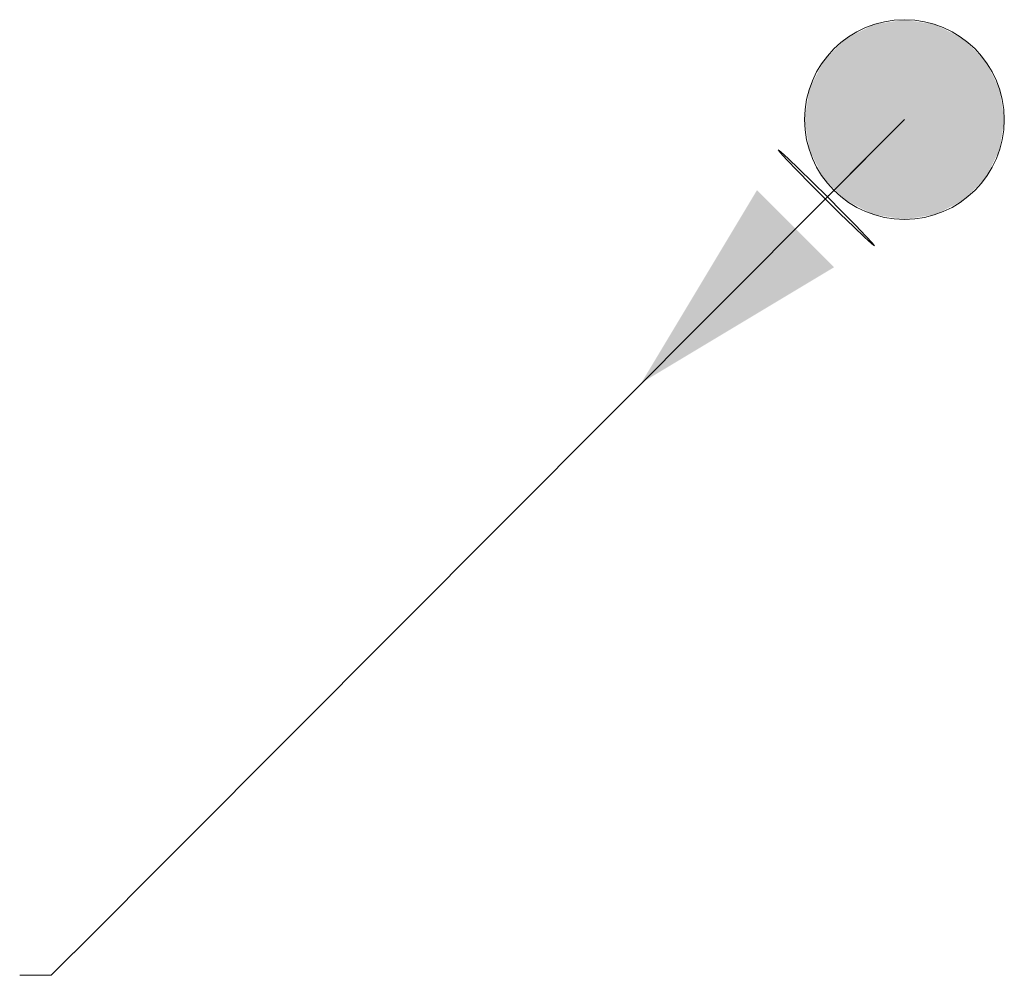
# Model space of a CAD drawing. Header units: millimetres. Extents: x -8419 to 49496, y -17222 to 2761.
# Tile 2 of 9: x 21838 to 22380, y 154 to 680. Entities that reach past the tile are written whole.
import ezdxf

# ---------------------------------------------------------------- set-up
doc = ezdxf.new("R2010")
doc.units = ezdxf.units.MM
doc.layers.add('Kanalizace', color=7, linetype='Continuous')

# ---------------------------------------------------------------- blocks, each defined once
blk = doc.blocks.new('T-kus-T-kus Kanalizace D100-ID-29-8-29-14039')
at = {"layer": 'Kanalizace', "color": 32, "lineweight": 5}
for q in [(-42.36, -42.49), (0, 0)]:
    blk.add_line((0, 0), q, dxfattribs=at)
blk.add_circle((0, 0), 55, dxfattribs=at)
blk.add_circle((0, 0), 55, dxfattribs=at)
blk = doc.blocks.new('Koleno-Koleno Kanalizace D70-ID-29-8-29-14066')
at = {"layer": 'Kanalizace', "color": 32, "lineweight": 5}
for p, q in [((0, 0), (12.3, 12.34)), ((-17.43, 0), (0, 0))]:
    blk.add_line(p, q, dxfattribs=at)
blk = doc.blocks.new('Segment trubky-Kanalizace D70-ID-29-8-29-14101')
at = {"layer": 'Kanalizace', "color": 32, "lineweight": 5}
blk.add_line((0, 0), (414.62, 415.89), dxfattribs=at)
blk = doc.blocks.new('Koleno-Koleno Kanalizace D70-ID-29-8-29-14088')
at = {"layer": 'Kanalizace', "color": 32, "lineweight": 5}
blk.add_line((0.9, 0.9), (0.32, 0.33), dxfattribs=at)
blk.add_lwpolyline([(24.69, -25.62), (26.16, -26.73), (25.04, -25.26), (21.44, -21.35), (15.71, -15.38), (8.41, -7.93), (0.25, 0.25), (-7.96, 8.39), (-15.43, 15.66), (-21.41, 21.38), (-25.34, 24.97), (-26.81, 26.08), (-25.69, 24.61), (-22.09, 20.7), (-16.36, 14.73), (-9.06, 7.28), (-0.9, -0.9), (7.31, -9.04), (14.78, -16.31), (20.76, -22.03), (24.69, -25.62)], dxfattribs=at)

msp = doc.modelspace()

# ---------------------------------------------------------------- hatches: boundary and pattern name
at = {"layer": 'Kanalizace', "lineweight": 5}
for points in [[(22380, 625), (22377.31, 642), (22369.5, 657.33), (22357.33, 669.5), (22342, 677.31), (22325, 680), (22308, 677.31), (22292.67, 669.5), (22280.5, 657.33), (22272.69, 642), (22270, 625), (22272.69, 608), (22280.5, 592.67), (22292.67, 580.5), (22308, 572.69), (22325, 570), (22342, 572.69), (22357.33, 580.5), (22369.5, 592.67), (22377.31, 608)], [(22180.11, 479.97), (22243.75, 586.04), (22286.18, 543.61)]]:
    msp.add_hatch(color=32, dxfattribs=at).paths.add_polyline_path(points)

# ---------------------------------------------------------------- linework, layer by layer
at = {"layer": 'Kanalizace', "color": 32, "lineweight": 5}
msp.add_line((22264.97, 564.83), (22325, 625), dxfattribs=at)

# ---------------------------------------------------------------- block references
for name, p in [('T-kus-T-kus Kanalizace D100-ID-29-8-29-14039', (22325, 625)), ('Koleno-Koleno Kanalizace D70-ID-29-8-29-14088', (22282.31, 582.18)), ('Segment trubky-Kanalizace D70-ID-29-8-29-14101', (21867.37, 165.97)), ('Koleno-Koleno Kanalizace D70-ID-29-8-29-14066', (21855.06, 153.63))]:
    msp.add_blockref(name, p, dxfattribs=at)

doc.saveas('drawing.dxf')
